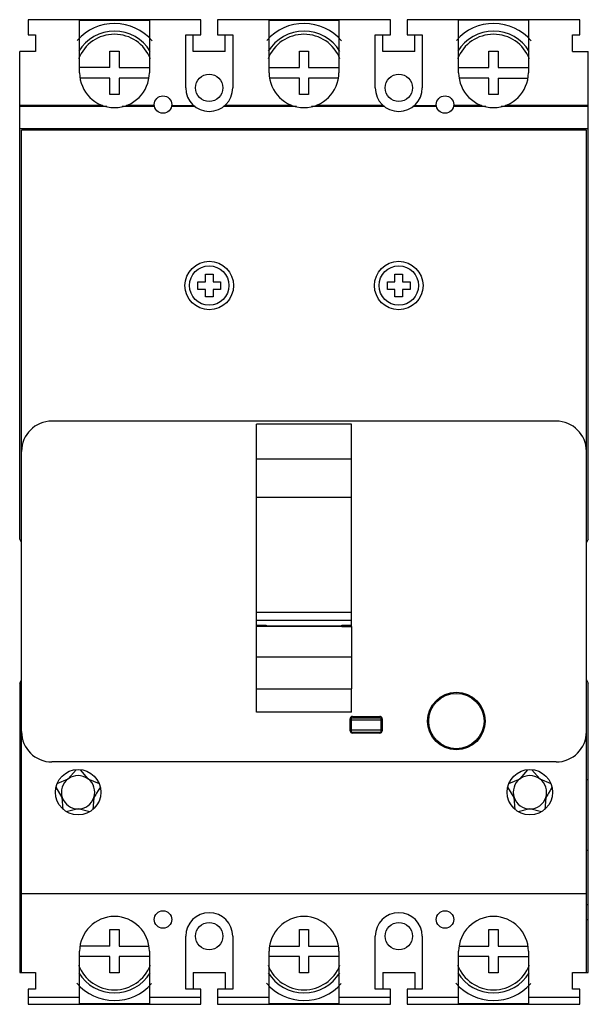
# Model space of a CAD drawing. Header units: millimetres. Extents: x 18 to 93, y 11 to 141.
import ezdxf

# ---------------------------------------------------------------- set-up
doc = ezdxf.new("R2010")
doc.units = ezdxf.units.MM
doc.header["$LTSCALE"] = 9.961609
doc.layers.add('00_COMPONENTS', color=7, linetype='CONTINUOUS')
doc.layers.add('00_COMPONENTS_3', color=7, linetype='CONTINUOUS')

msp = doc.modelspace()

# ---------------------------------------------------------------- linework, layer by layer
at = {"layer": '00_COMPONENTS', "color": 7, "linetype": 'Continuous'}
for p, q in [((19.03, 140.94), (19.03, 138.94)), ((41.83, 140.94), (19.03, 140.94)), ((25.83, 133.94), (25.83, 140.94)), ((25.83, 140.89), (35.03, 140.89)), ((35.03, 140.94), (35.03, 133.94)), ((41.83, 138.94), (41.83, 140.94)), ((44.03, 140.94), (44.03, 138.94)), ((66.83, 140.94), (44.03, 140.94)), ((50.83, 133.94), (50.83, 140.94)), ((50.83, 140.89), (60.03, 140.89)), ((60.03, 140.94), (60.03, 133.94)), ((66.83, 138.94), (66.83, 140.94)), ((69.03, 140.94), (69.03, 138.94)), ((91.83, 140.94), (69.03, 140.94)), ((75.83, 133.94), (75.83, 140.94)), ((85.03, 140.89), (75.83, 140.89)), ((85.03, 140.94), (85.03, 133.94)), ((91.83, 138.94), (91.83, 140.94)), ((19.03, 138.94), (20.03, 138.94)), ((20.03, 138.94), (20.03, 136.74)), ((39.83, 131.94), (39.83, 138.94)), ((39.83, 138.94), (41.83, 138.94)), ((40.83, 136.74), (40.83, 138.94)), ((44.03, 138.94), (46.03, 138.94)), ((45.03, 136.74), (45.03, 138.94)), ((46.03, 138.94), (46.03, 131.94)), ((64.83, 131.94), (64.83, 138.94)), ((64.83, 138.94), (66.83, 138.94)), ((65.83, 136.74), (65.83, 138.94)), ((69.03, 138.94), (71.03, 138.94)), ((70.03, 136.74), (70.03, 138.94)), ((71.03, 138.94), (71.03, 131.94)), ((90.83, 136.74), (90.83, 138.94)), ((90.83, 138.94), (91.83, 138.94)), ((17.93, 72.34), (17.93, 136.74)), ((20.03, 136.74), (17.93, 136.74)), ((29.83, 134.64), (29.83, 136.8)), ((29.83, 136.8), (31.03, 136.8)), ((31.03, 136.8), (31.03, 134.64)), ((45.03, 136.74), (40.83, 136.74)), ((54.83, 134.64), (54.83, 136.8)), ((54.83, 136.8), (56.03, 136.8)), ((56.03, 136.8), (56.03, 134.64)), ((70.03, 136.74), (65.83, 136.74)), ((79.83, 134.64), (79.83, 136.8)), ((79.83, 136.8), (81.03, 136.8)), ((81.03, 136.8), (81.03, 134.64)), ((90.83, 136.74), (92.93, 136.74)), ((92.93, 72.34), (92.93, 136.74)), ((29.83, 134.64), (25.83, 134.64)), ((31.03, 134.64), (35.03, 134.64)), ((50.83, 134.64), (54.83, 134.64)), ((56.03, 134.64), (60.03, 134.64)), ((75.83, 134.64), (79.83, 134.64)), ((81.03, 134.64), (85.03, 134.64)), ((29.83, 133.24), (26, 133.24)), ((29.83, 131.08), (29.83, 133.24)), ((31.03, 133.24), (31.03, 131.08)), ((34.86, 133.24), (31.03, 133.24)), ((54.83, 133.24), (51, 133.24)), ((54.83, 131.08), (54.83, 133.24)), ((56.03, 133.24), (56.03, 131.08)), ((59.86, 133.24), (56.03, 133.24)), ((79.83, 133.24), (76, 133.24)), ((79.83, 131.08), (79.83, 133.24)), ((81.03, 133.24), (81.03, 131.08)), ((81.03, 133.24), (84.86, 133.24)), ((31.03, 131.08), (29.83, 131.08)), ((56.03, 131.08), (54.83, 131.08)), ((81.03, 131.08), (79.83, 131.08)), ((28.84, 129.63), (17.93, 129.63)), ((29.42, 129.46), (17.93, 129.46)), ((35.72, 129.46), (31.44, 129.46)), ((35.69, 129.63), (32.02, 129.63)), ((41.08, 129.46), (37.94, 129.46)), ((37.97, 129.63), (40.87, 129.63)), ((54.42, 129.46), (44.78, 129.46)), ((53.84, 129.63), (44.99, 129.63)), ((66.08, 129.46), (56.44, 129.46)), ((65.87, 129.63), (57.02, 129.63)), ((72.92, 129.46), (69.78, 129.46)), ((69.99, 129.63), (72.89, 129.63)), ((79.42, 129.46), (75.14, 129.46)), ((78.84, 129.63), (75.17, 129.63)), ((92.93, 129.46), (81.44, 129.46)), ((92.93, 129.63), (82.02, 129.63)), ((92.93, 126.54), (17.93, 126.54)), ((18.18, 15.14), (18.18, 126.34)), ((92.68, 126.34), (18.18, 126.34)), ((92.68, 15.14), (92.68, 126.34)), ((42.43, 106.34), (42.43, 107.34)), ((42.43, 107.34), (43.43, 107.34)), ((43.43, 107.34), (43.43, 106.34)), ((67.43, 106.34), (67.43, 107.34)), ((67.43, 107.34), (68.43, 107.34)), ((68.43, 107.34), (68.43, 106.34)), ((41.43, 105.34), (41.43, 106.34)), ((41.43, 106.34), (42.43, 106.34)), ((42.43, 105.34), (41.43, 105.34)), ((42.43, 104.34), (42.43, 105.34)), ((43.43, 106.34), (44.43, 106.34)), ((43.43, 105.34), (43.43, 104.34)), ((44.43, 105.34), (43.43, 105.34)), ((44.43, 106.34), (44.43, 105.34)), ((66.43, 105.34), (66.43, 106.34)), ((66.43, 106.34), (67.43, 106.34)), ((67.43, 105.34), (66.43, 105.34)), ((67.43, 104.34), (67.43, 105.34)), ((68.43, 106.34), (69.43, 106.34)), ((68.43, 105.34), (68.43, 104.34)), ((69.43, 105.34), (68.43, 105.34)), ((69.43, 106.34), (69.43, 105.34)), ((43.43, 104.34), (42.43, 104.34)), ((68.43, 104.34), (67.43, 104.34)), ((88.68, 87.94), (22.18, 87.94)), ((49.18, 60.82), (49.18, 87.54)), ((61.68, 87.54), (49.18, 87.54)), ((61.68, 60.82), (61.68, 87.54)), ((61.68, 82.91), (49.18, 82.91)), ((18.18, 71.9), (17.93, 72.34)), ((92.93, 72.34), (92.68, 71.9)), ((17.93, 53.34), (18.18, 53.78)), ((17.93, 53.34), (17.93, 15.14)), ((92.68, 53.78), (92.93, 53.34)), ((92.93, 15.14), (92.93, 53.34)), ((49.18, 49.5), (49.18, 52.59)), ((61.68, 49.5), (61.68, 52.59)), ((61.68, 49.5), (49.18, 49.5)), ((61.53, 47.04), (61.53, 48.65)), ((61.63, 48.88), (61.63, 46.84)), ((65.63, 48.74), (61.63, 48.74)), ((65.63, 48.45), (61.63, 48.45)), ((61.83, 48.96), (65.43, 48.96)), ((65.63, 46.84), (65.63, 48.88)), ((65.73, 48.65), (65.73, 47.04)), ((65.63, 47.13), (61.63, 47.13)), ((65.63, 46.84), (61.63, 46.84)), ((65.43, 46.74), (61.83, 46.74)), ((88.68, 42.94), (22.18, 42.94)), ((24.34, 40.72), (25.37, 41.91)), ((25.89, 41.91), (26.92, 40.72)), ((83.94, 40.72), (84.97, 41.91)), ((85.49, 41.91), (86.52, 40.72)), ((18.18, 40.64), (17.93, 40.64)), ((22.86, 40.09), (24.34, 40.72)), ((26.92, 40.72), (28.4, 40.1)), ((82.46, 40.09), (83.94, 40.72)), ((86.52, 40.72), (88, 40.1)), ((92.68, 40.64), (92.93, 40.64)), ((23.54, 38.26), (22.73, 39.6)), ((28.28, 39.15), (28.07, 38.8)), ((28.54, 39.58), (28.28, 39.15)), ((83.14, 38.26), (82.33, 39.6)), ((87.88, 39.15), (87.67, 38.8)), ((88.14, 39.58), (87.88, 39.15)), ((23.67, 36.67), (23.54, 38.26)), ((27.72, 38.22), (27.59, 36.67)), ((83.27, 36.67), (83.14, 38.26)), ((87.32, 38.22), (87.19, 36.67)), ((25.63, 36.74), (24.08, 36.37)), ((27.18, 36.37), (25.63, 36.74)), ((85.23, 36.74), (83.68, 36.37)), ((86.78, 36.37), (85.23, 36.74)), ((18.18, 31.31), (17.93, 31.31)), ((92.68, 31.31), (92.93, 31.31)), ((92.68, 25.54), (18.18, 25.54)), ((17.93, 24.1), (18.18, 24.1)), ((92.68, 24.1), (92.93, 24.1)), ((18.18, 22.1), (17.93, 22.1)), ((29.83, 20.8), (31.03, 20.8)), ((29.83, 18.64), (29.83, 20.8)), ((31.03, 20.8), (31.03, 18.64)), ((54.83, 20.8), (56.03, 20.8)), ((54.83, 18.64), (54.83, 20.8)), ((56.03, 20.8), (56.03, 18.64)), ((79.83, 20.8), (81.03, 20.8)), ((79.83, 18.64), (79.83, 20.8)), ((81.03, 20.8), (81.03, 18.64)), ((92.93, 22.1), (92.68, 22.1)), ((39.83, 12.94), (39.83, 19.94)), ((46.03, 19.94), (46.03, 12.94)), ((64.83, 12.94), (64.83, 19.94)), ((71.03, 19.94), (71.03, 12.94)), ((29.83, 18.64), (26, 18.64)), ((31.03, 18.64), (34.86, 18.64)), ((51, 18.64), (54.83, 18.64)), ((56.03, 18.64), (59.86, 18.64)), ((76, 18.64), (79.83, 18.64)), ((81.03, 18.64), (84.86, 18.64)), ((25.83, 10.94), (25.83, 17.94)), ((29.83, 17.24), (25.83, 17.24)), ((29.83, 15.08), (29.83, 17.24)), ((35.03, 17.24), (31.03, 17.24)), ((31.03, 17.24), (31.03, 15.08)), ((35.03, 17.94), (35.03, 10.94)), ((50.83, 10.94), (50.83, 17.94)), ((54.83, 17.24), (50.83, 17.24)), ((54.83, 15.08), (54.83, 17.24)), ((60.03, 17.24), (56.03, 17.24)), ((56.03, 17.24), (56.03, 15.08)), ((60.03, 17.94), (60.03, 10.94)), ((75.83, 10.94), (75.83, 17.94)), ((79.83, 17.24), (75.83, 17.24)), ((79.83, 15.08), (79.83, 17.24)), ((81.03, 17.24), (85.03, 17.24)), ((81.03, 17.24), (81.03, 15.08)), ((85.03, 17.94), (85.03, 10.94)), ((17.93, 15.14), (20.03, 15.14)), ((20.03, 15.14), (20.03, 12.94)), ((31.03, 15.08), (29.83, 15.08)), ((40.83, 15.14), (45.03, 15.14)), ((40.83, 15.14), (40.83, 12.94)), ((45.03, 15.14), (45.03, 12.94)), ((56.03, 15.08), (54.83, 15.08)), ((65.83, 15.14), (70.03, 15.14)), ((65.83, 15.14), (65.83, 12.94)), ((70.03, 15.14), (70.03, 12.94)), ((81.03, 15.08), (79.83, 15.08)), ((90.83, 15.14), (92.93, 15.14)), ((90.83, 12.94), (90.83, 15.14)), ((20.03, 12.94), (19.03, 12.94)), ((19.03, 12.94), (19.03, 10.94)), ((19.03, 11.9), (25.83, 11.9)), ((35.03, 11.9), (41.83, 11.9)), ((41.83, 12.94), (39.83, 12.94)), ((41.83, 10.94), (41.83, 12.94)), ((46.03, 12.94), (44.03, 12.94)), ((44.03, 12.94), (44.03, 10.94)), ((44.03, 11.9), (50.83, 11.9)), ((60.03, 11.9), (66.83, 11.9)), ((66.83, 12.94), (64.83, 12.94)), ((66.83, 10.94), (66.83, 12.94)), ((71.03, 12.94), (69.03, 12.94)), ((69.03, 12.94), (69.03, 10.94)), ((69.03, 11.9), (75.83, 11.9)), ((85.03, 11.9), (91.83, 11.9)), ((91.83, 12.94), (90.83, 12.94)), ((91.83, 10.94), (91.83, 12.94)), ((19.03, 10.94), (41.83, 10.94)), ((35.03, 10.99), (25.83, 10.99)), ((29.33, 10.99), (29.33, 10.94)), ((33.93, 10.99), (33.93, 10.94)), ((44.03, 10.94), (66.83, 10.94)), ((60.03, 10.99), (50.83, 10.99)), ((54.33, 10.99), (54.33, 10.94)), ((58.93, 10.99), (58.93, 10.94)), ((69.03, 10.94), (91.83, 10.94)), ((85.03, 10.99), (75.83, 10.99)), ((79.33, 10.99), (79.33, 10.94)), ((83.93, 10.99), (83.93, 10.94))]:
    msp.add_line(p, q, dxfattribs=at)
for centre, radius in [((42.93, 131.94), 1.8), ((67.93, 131.94), 1.8), ((36.83, 129.74), 1.15), ((74.03, 129.74), 1.15), ((42.93, 105.84), 3.2), ((42.93, 105.84), 2.6), ((67.93, 105.84), 3.2), ((67.93, 105.84), 2.6), ((75.53, 48.34), 3.8), ((75.53, 48.34), 3.65), ((25.63, 38.94), 3), ((85.23, 38.94), 3), ((36.83, 22.14), 1.15), ((74.03, 22.14), 1.15), ((42.93, 19.94), 1.8), ((67.93, 19.94), 1.8)]:
    msp.add_circle(centre, radius, dxfattribs=at)
for centre, radius, start, end in [((30.43, 133.94), 6.5, 40.372, 138.9293), ((55.43, 133.94), 6.5, 40.377, 138.9057), ((80.43, 133.94), 6.5, 40.377, 138.9057), ((30.43, 133.94), 5.5, 30.8607, 148.9811), ((55.43, 133.94), 5.5, 30.8607, 148.9811), ((80.43, 133.94), 5.5, 30.8607, 148.9811), ((30.43, 133.94), 5.08, 21.2826, 158.7172), ((55.43, 133.94), 5.08, 21.2826, 158.7172), ((80.43, 133.94), 5.08, 21.2826, 158.7172), ((30.43, 133.94), 4.6, 180, 360), ((55.43, 133.94), 4.6, 180, 360), ((80.43, 133.94), 4.6, 180, 360), ((42.93, 131.94), 3.1, 180, 360), ((67.93, 131.94), 3.1, 180, 360), ((22.18, 83.94), 4, 90, 180), ((88.68, 83.94), 4, 0, 90), ((61.84, 48.65), 0.314, 135.432, 157.2832), ((22.18, 46.94), 4, 180, 270), ((61.83, 47.04), 0.3, 180, 270), ((65.43, 47.04), 0.3, 270, 360), ((88.68, 46.94), 4, 270, 360), ((25.63, 38.94), 2.2, 126.6589, 53.5157), ((25.63, 38.94), 2.2, 54.5131, 125.3661), ((85.23, 38.94), 2.2, 126.6589, 53.5157), ((85.23, 38.94), 2.2, 54.5131, 125.3661), ((226.54, -82.23), 232.47, 148.6244, 148.7903), ((286.14, -82.23), 232.47, 148.6244, 148.7903), ((30.43, 17.94), 4.6, 0, 180), ((42.93, 19.94), 3.1, 0, 180), ((55.43, 17.94), 4.6, 0, 180), ((67.93, 19.94), 3.1, 0, 180), ((80.43, 17.94), 4.6, 0, 180), ((30.43, 17.94), 5.08, 201.2826, 338.7172), ((55.43, 17.94), 5.08, 201.2826, 338.7172), ((80.43, 17.94), 5.08, 201.2826, 338.7172), ((30.43, 17.94), 5.5, 211.0189, 328.9811), ((55.43, 17.94), 5.5, 211.0189, 328.9811), ((80.43, 17.94), 5.5, 211.0189, 328.9811), ((30.43, 17.94), 6.5, 220.372, 318.9293), ((55.43, 17.94), 6.5, 220.372, 318.9293), ((80.43, 17.94), 6.5, 220.372, 318.9293)]:
    msp.add_arc(centre, radius, start, end, dxfattribs=at)
for points, knots in [([(61.55, 48.77), (61.55, 48.77), (61.54, 48.73), (61.53, 48.69), (61.53, 48.65)], [0, 0, 0, 0, 0.033155, 1, 1, 1, 1]), ([(61.83, 48.96), (61.79, 48.96), (61.71, 48.95), (61.65, 48.9), (61.62, 48.87)], [0, 0, 0, 0, 0.493874, 1, 1, 1, 1]), ([(65.64, 48.87), (65.64, 48.87), (65.61, 48.9), (65.54, 48.95), (65.47, 48.96), (65.43, 48.96)], [0, 0, 0, 0, 0.022611, 0.522583, 1, 1, 1, 1]), ([(65.73, 48.65), (65.73, 48.69), (65.71, 48.77), (65.67, 48.84), (65.64, 48.87)], [0, 0, 0, 0, 0.517184, 1, 1, 1, 1])]:
    msp.add_open_spline(points, degree=3, knots=knots, dxfattribs=at)
at = {"layer": '00_COMPONENTS_3', "color": 7, "linetype": 'Continuous'}
for p, q in [((61.68, 77.86), (49.18, 77.86)), ((61.68, 62.66), (49.18, 62.66)), ((61.68, 61.61), (49.18, 61.61)), ((50.43, 60.82), (49.14, 60.82)), ((49.14, 60.82), (49.14, 52.59)), ((49.18, 61.01), (50.43, 61.01)), ((50.43, 61.01), (50.43, 60.82)), ((50.43, 60.89), (60.43, 60.89)), ((60.43, 60.85), (50.43, 60.85)), ((60.43, 61.01), (61.68, 61.01)), ((60.43, 60.82), (60.43, 61.01)), ((60.43, 60.82), (61.72, 60.82)), ((61.72, 52.59), (61.72, 60.82)), ((49.14, 56.83), (61.72, 56.83)), ((49.14, 52.59), (61.72, 52.59))]:
    msp.add_line(p, q, dxfattribs=at)

doc.saveas('drawing.dxf')
